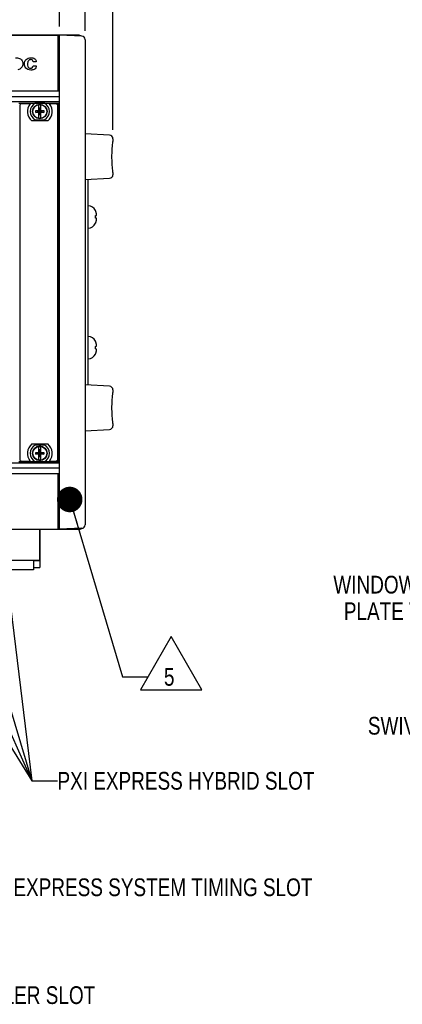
# Model space of a CAD drawing. Header units: inches. Extents: x 0 to 34, y 0 to 22.
# Tile 15 of 78: x 9.1 to 11.8, y 11 to 18. Entities that reach past the tile are written whole.
import ezdxf

# ---------------------------------------------------------------- set-up
doc = ezdxf.new("R2010")
doc.units = ezdxf.units.IN
doc.header["$LTSCALE"] = 1.87
doc.header["$MEASUREMENT"] = 0
doc.layers.get('0').update_dxf_attribs({"linetype": 'CONTINUOUS'})
for name, color, linetype in [('02___PRT_ALL_AXES', 7, 'CONTINUOUS'), ('3_ALL_AXES', 7, 'CONTINUOUS'), ('DATUMCURVES', 7, 'CONTINUOUS'), ('DETAIL', 7, 'CONTINUOUS')]:
    doc.layers.add(name, color=color, linetype=linetype)
doc.styles.get("Standard").update_dxf_attribs({"font": 'txt', "width": 0.8})
doc.dimstyles.new('DIMSTYLE_2', dxfattribs={"dimtxt": 0.125, "dimasz": 0.18, "dimexe": 0.125, "dimexo": 0.0625, "dimgap": 0.0625, "dimtad": 0, "dimtih": 1, "dimtoh": 1, "dimlfac": 2, "dimzin": 4, "dimdsep": 46, "dimtxsty": 'STANDARD', "dimblk": '_FILLED', "dimblk1": '_FILLED', "dimblk2": '_FILLED', "dimcen": 0.09, "dimadec": 0, "dimazin": 0, "dimtp": 0.001, "dimtm": 0.001, "dimtfac": 1, "dimtofl": 0, "dimtmove": 0, "dimatfit": 3, "dimldrblk": '_FILLED', "dimfxl": 1, "dimtolj": 1, "dimtzin": 4, "dimarcsym": 0})
doc.dimstyles.get("Standard").update_dxf_attribs({"dimtxt": 0.125, "dimasz": 0.18, "dimexe": 0.125, "dimexo": 0.0625, "dimgap": 0.09, "dimtad": 0, "dimtih": 1, "dimtoh": 1, "dimdec": 3, "dimzin": 4, "dimdsep": 46, "dimtxsty": 'STANDARD', "dimblk": '_FILLED', "dimblk1": '_FILLED', "dimblk2": '_FILLED', "dimcen": 0.09, "dimadec": 0, "dimazin": 0, "dimtol": 1, "dimtp": 0.01, "dimtm": 0.01, "dimtfac": 1, "dimtdec": 3, "dimtofl": 0, "dimtmove": 0, "dimatfit": 3, "dimldrblk": '_FILLED', "dimfxl": 1, "dimtolj": 1, "dimtzin": 4, "dimarcsym": 0})

# ---------------------------------------------------------------- blocks, each defined once
blk = doc.blocks.new('_FILLED')
at = {"color": 0, "linetype": 'BYBLOCK'}
blk.add_solid([(0, 0), (-1, 0.174), (-1, -0.174)], dxfattribs=at)
blk = doc.blocks.new('*D1')
at = {"layer": 'DATUMCURVES', "color": 2, "linetype": 'CONTINUOUS'}
for p, q in [((4.4362, 17.9338), (4.4362, 18.7456)), ((9.4132, 17.9338), (9.4132, 18.7456)), ((4.4362, 18.6206), (6.2497, 18.6206)), ((9.4132, 18.6206), (7.5997, 18.6206))]:
    blk.add_line(p, q, dxfattribs=at)
at = {"layer": 'DATUMCURVES', "color": 2, "linetype": 'CONTINUOUS', "xscale": 0.18, "yscale": 0.18, "zscale": 0.18, "rotation": 180}
blk.add_blockref('_FILLED', (4.4362, 18.6206), dxfattribs=at)
at = {"layer": 'DATUMCURVES', "color": 2, "linetype": 'CONTINUOUS', "xscale": 0.18, "yscale": 0.18, "zscale": 0.18}
blk.add_blockref('_FILLED', (9.4132, 18.6206), dxfattribs=at)
at = {"layer": 'DATUMCURVES', "color": 2, "linetype": 'CONTINUOUS', "insert": (6.9247, 18.6831), "char_height": 0.125, "width": 1.225, "attachment_point": 2, "line_spacing_factor": 0.9}
blk.add_mtext('9.95{\\Ftxt.shx;\\W1.000000;\\H0.125000; }[252.8]', dxfattribs=at)
blk = doc.blocks.new('*D2')
at = {"layer": 'DATUMCURVES', "color": 2, "linetype": 'CONTINUOUS'}
for p, q in [((9.4132, 17.9338), (9.4132, 18.7456)), ((9.5957, 17.9019), (9.5957, 18.7456)), ((9.4132, 18.6206), (9.0532, 18.6206)), ((9.5957, 18.6206), (9.9553, 18.6206))]:
    blk.add_line(p, q, dxfattribs=at)
at = {"layer": 'DATUMCURVES', "color": 2, "linetype": 'CONTINUOUS', "xscale": 0.18, "yscale": 0.18, "zscale": 0.18}
blk.add_blockref('_FILLED', (9.4132, 18.6206), dxfattribs=at)
at = {"layer": 'DATUMCURVES', "color": 2, "linetype": 'CONTINUOUS', "xscale": 0.18, "yscale": 0.18, "zscale": 0.18, "rotation": 180}
blk.add_blockref('_FILLED', (9.5957, 18.6206), dxfattribs=at)
at = {"layer": 'DATUMCURVES', "color": 2, "linetype": 'CONTINUOUS', "insert": (10.0178, 18.6831), "char_height": 0.125, "width": 0.925, "attachment_point": 1, "line_spacing_factor": 0.9}
blk.add_mtext('.36{\\Ftxt.shx;\\W1.000000;\\H0.125000; }[9.3]', dxfattribs=at)
blk = doc.blocks.new('*D3')
at = {"layer": 'DATUMCURVES', "color": 2, "linetype": 'CONTINUOUS'}
for p, q in [((4.2538, 17.9338), (4.2538, 19.4956)), ((9.5957, 17.9019), (9.5957, 19.4956)), ((4.2538, 19.3706), (5.8412, 19.3706)), ((9.5957, 19.3706), (7.2912, 19.3706))]:
    blk.add_line(p, q, dxfattribs=at)
at = {"layer": 'DATUMCURVES', "color": 2, "linetype": 'CONTINUOUS', "xscale": 0.18, "yscale": 0.18, "zscale": 0.18, "rotation": 180}
blk.add_blockref('_FILLED', (4.2538, 19.3706), dxfattribs=at)
at = {"layer": 'DATUMCURVES', "color": 2, "linetype": 'CONTINUOUS', "xscale": 0.18, "yscale": 0.18, "zscale": 0.18}
blk.add_blockref('_FILLED', (9.5957, 19.3706), dxfattribs=at)
at = {"layer": 'DATUMCURVES', "color": 2, "linetype": 'CONTINUOUS', "insert": (6.5662, 19.4331), "char_height": 0.125, "width": 1.325, "attachment_point": 2, "line_spacing_factor": 0.9}
blk.add_mtext('10.68{\\Ftxt.shx;\\W1.000000;\\H0.125000; }[271.4]', dxfattribs=at)
blk = doc.blocks.new('*D5')
at = {"layer": 'DATUMCURVES', "color": 2, "linetype": 'CONTINUOUS'}
for p, q in [((4.0588, 16.4276), (4.0588, 20.2456)), ((9.7907, 17.204), (9.7907, 20.2456)), ((4.0588, 20.1206), (6.6969, 20.1206)), ((9.7907, 20.1206), (8.1469, 20.1206))]:
    blk.add_line(p, q, dxfattribs=at)
at = {"layer": 'DATUMCURVES', "color": 2, "linetype": 'CONTINUOUS', "xscale": 0.18, "yscale": 0.18, "zscale": 0.18, "rotation": 180}
blk.add_blockref('_FILLED', (4.0588, 20.1206), dxfattribs=at)
at = {"layer": 'DATUMCURVES', "color": 2, "linetype": 'CONTINUOUS', "xscale": 0.18, "yscale": 0.18, "zscale": 0.18}
blk.add_blockref('_FILLED', (9.7907, 20.1206), dxfattribs=at)
at = {"layer": 'DATUMCURVES', "color": 2, "linetype": 'CONTINUOUS', "insert": (7.4219, 20.1831), "char_height": 0.125, "width": 1.325, "attachment_point": 2, "line_spacing_factor": 0.9}
blk.add_mtext('11.46{\\Ftxt.shx;\\W1.000000;\\H0.125000; }[291.2]', dxfattribs=at)
blk = doc.blocks.new('FLAG_TRIANGLE_BL10', base_point=(10.1385, 13.4419))
at = {"layer": 'DETAIL', "color": 2, "linetype": 'CONTINUOUS'}
for p, q in [((10.2022, 13.6292), (9.9859, 13.2546)), ((10.4185, 13.2546), (10.2022, 13.6292)), ((9.8584, 13.3454), (10.0384, 13.3454)), ((9.9859, 13.2546), (10.4185, 13.2546))]:
    blk.add_line(p, q, dxfattribs=at)
at = {"layer": 'DETAIL', "color": 2, "linetype": 'CONTINUOUS', "width": 0.8}
blk.add_text('5', height=0.125, dxfattribs=at).set_placement((10.1506, 13.2829))

msp = doc.modelspace()

# ---------------------------------------------------------------- linework, layer by layer
at = {"color": 7, "linetype": 'CONTINUOUS'}
for p, q in [((9.5457, 17.8713), (4.3038, 17.8713)), ((9.4017, 17.8706), (4.4477, 17.8706)), ((9.3807, 17.8713), (9.3807, 17.8706)), ((9.4017, 17.8706), (9.4017, 17.4776)), ((9.4017, 17.8588), (9.4132, 17.8588)), ((9.4107, 17.8588), (9.4107, 17.8713)), ((9.5718, 17.8644), (9.4132, 17.8713)), ((9.4132, 14.3863), (9.4132, 17.8713)), ((9.5957, 17.8394), (9.5957, 17.8408)), ((9.5957, 17.8394), (9.5957, 14.4182)), ((9.4132, 17.4776), (4.4362, 17.4776)), ((9.4132, 17.4376), (4.4362, 17.4376)), ((9.4132, 17.4783), (9.4017, 17.4783)), ((9.4132, 17.4026), (4.4362, 17.4026)), ((9.1277, 17.3926), (9.4072, 17.3926)), ((9.2059, 17.3879), (9.1477, 17.3879)), ((9.3084, 17.3921), (9.2411, 17.3921)), ((9.2678, 17.3394), (9.2678, 17.3809)), ((9.2816, 17.3394), (9.2816, 17.3809)), ((9.3872, 17.3879), (9.3436, 17.3879)), ((9.4072, 14.8631), (9.4072, 17.3926)), ((9.4132, 17.3673), (9.4072, 17.3673)), ((9.2462, 17.3267), (9.3033, 17.3405)), ((9.2462, 17.3405), (9.2678, 17.3405)), ((9.2462, 17.3405), (9.3033, 17.3267)), ((9.2462, 17.3267), (9.2462, 17.3405)), ((9.2678, 17.3267), (9.2462, 17.3267)), ((9.2678, 17.3394), (9.2689, 17.3394)), ((9.2678, 17.3277), (9.2689, 17.3277)), ((9.2678, 17.2862), (9.2678, 17.3277)), ((9.2806, 17.3578), (9.2689, 17.3578)), ((9.2689, 17.3093), (9.2806, 17.3578)), ((9.2689, 17.3578), (9.2689, 17.3394)), ((9.2806, 17.3093), (9.2689, 17.3578)), ((9.2689, 17.3277), (9.2806, 17.3394)), ((9.2806, 17.3277), (9.2689, 17.3394)), ((9.2689, 17.3277), (9.2689, 17.3093)), ((9.2806, 17.3093), (9.2689, 17.3093)), ((9.2806, 17.3394), (9.2806, 17.3578)), ((9.2816, 17.3394), (9.2806, 17.3394)), ((9.2816, 17.3277), (9.2806, 17.3277)), ((9.2806, 17.3093), (9.2806, 17.3277)), ((9.2816, 17.3405), (9.3033, 17.3405)), ((9.2816, 17.2862), (9.2816, 17.3277)), ((9.3033, 17.3267), (9.2816, 17.3267)), ((9.3033, 17.3405), (9.3033, 17.3267)), ((9.4132, 17.2998), (9.4072, 17.2998)), ((9.3316, 17.2674), (9.2179, 17.2674)), ((9.2411, 17.2751), (9.3084, 17.2751)), ((9.4132, 17.2851), (9.4072, 17.2851)), ((9.4072, 17.2371), (9.4132, 17.2371)), ((9.4132, 17.2311), (9.4072, 17.2311)), ((9.4132, 17.1904), (9.4072, 17.1904)), ((9.767, 17.1665), (9.5957, 17.1755)), ((9.7906, 17.1229), (9.7904, 17.1214)), ((9.7907, 17.1247), (9.7906, 17.1229)), ((9.7907, 17.1415), (9.7907, 17.1247)), ((9.7906, 16.9057), (9.7902, 16.9088)), ((9.7907, 16.9039), (9.7906, 16.9057)), ((9.7907, 16.9039), (9.7907, 16.8871)), ((9.5957, 16.8531), (9.767, 16.8621)), ((9.6157, 15.4032), (9.6157, 16.8542)), ((9.6683, 16.6335), (9.6683, 16.6345)), ((9.6683, 16.5987), (9.6737, 16.5993)), ((9.6683, 16.5804), (9.6683, 16.5987)), ((9.6737, 16.5799), (9.6683, 16.5804)), ((9.6683, 16.5447), (9.6683, 16.5456)), ((9.6683, 15.7115), (9.6683, 15.7125)), ((9.6683, 15.6767), (9.6737, 15.6773)), ((9.6683, 15.6584), (9.6683, 15.6767)), ((9.6737, 15.6579), (9.6683, 15.6584)), ((9.6683, 15.6227), (9.6683, 15.6236)), ((9.767, 15.3953), (9.5957, 15.4042)), ((9.7906, 15.3516), (9.7904, 15.3502)), ((9.7907, 15.3535), (9.7906, 15.3516)), ((9.7907, 15.3703), (9.7907, 15.3535)), ((9.5957, 15.0819), (9.767, 15.0909)), ((9.7906, 15.1345), (9.7902, 15.1376)), ((9.7907, 15.1327), (9.7906, 15.1345)), ((9.7907, 15.1327), (9.7907, 15.1158)), ((9.4132, 15.0654), (9.4072, 15.0654)), ((9.4072, 15.0261), (9.4132, 15.0261)), ((9.4132, 15.0201), (9.4072, 15.0201)), ((9.2179, 14.9884), (9.3316, 14.9884)), ((9.3084, 14.9807), (9.2411, 14.9807)), ((9.2678, 14.928), (9.2678, 14.9695)), ((9.2806, 14.9464), (9.2689, 14.9464)), ((9.2806, 14.8979), (9.2689, 14.9464)), ((9.2689, 14.9464), (9.2689, 14.928)), ((9.2689, 14.8979), (9.2806, 14.9464)), ((9.2806, 14.928), (9.2806, 14.9464)), ((9.2816, 14.928), (9.2816, 14.9695)), ((9.4072, 14.9721), (9.4132, 14.9721)), ((9.4072, 14.9573), (9.4132, 14.9573)), ((9.4072, 14.8631), (9.1277, 14.8631)), ((9.1477, 14.8679), (9.2059, 14.8679)), ((9.2411, 14.8637), (9.3084, 14.8637)), ((9.2462, 14.9153), (9.3033, 14.929)), ((9.2462, 14.929), (9.2678, 14.929)), ((9.2462, 14.929), (9.3033, 14.9153)), ((9.2462, 14.9153), (9.2462, 14.929)), ((9.2678, 14.9153), (9.2462, 14.9153)), ((9.2678, 14.928), (9.2689, 14.928)), ((9.2678, 14.9163), (9.2689, 14.9163)), ((9.2678, 14.8748), (9.2678, 14.9163)), ((9.2806, 14.9163), (9.2689, 14.928)), ((9.2689, 14.9163), (9.2806, 14.928)), ((9.2689, 14.9163), (9.2689, 14.8979)), ((9.2806, 14.8979), (9.2689, 14.8979)), ((9.2816, 14.928), (9.2806, 14.928)), ((9.2816, 14.9163), (9.2806, 14.9163)), ((9.2806, 14.8979), (9.2806, 14.9163)), ((9.2816, 14.929), (9.3033, 14.929)), ((9.2816, 14.8748), (9.2816, 14.9163)), ((9.3033, 14.9153), (9.2816, 14.9153)), ((9.3033, 14.929), (9.3033, 14.9153)), ((9.3436, 14.8679), (9.3872, 14.8679)), ((9.4072, 14.8898), (9.4132, 14.8898)), ((4.4362, 14.8546), (9.4132, 14.8546)), ((4.4362, 14.8196), (9.4132, 14.8196)), ((4.4362, 14.7796), (9.4132, 14.7796)), ((9.4017, 14.7796), (9.4017, 14.3866)), ((4.4477, 14.3866), (9.4017, 14.3866)), ((9.4017, 14.3988), (9.4132, 14.3988)), ((9.4017, 14.3861), (9.5457, 14.3861)), ((9.4107, 14.3988), (9.4107, 14.3861)), ((9.5718, 14.3932), (9.4132, 14.3863)), ((9.5957, 14.4182), (9.5957, 14.4171)), ((9.2297, 14.1005), (8.9447, 14.1005)), ((9.2297, 14.168), (9.2297, 14.1005)), ((9.2297, 14.1674), (9.2747, 14.1674)), ((9.2297, 14.1175), (9.2747, 14.1175))]:
    msp.add_line(p, q, dxfattribs=at)
at = {"color": 40, "linetype": 'CONTINUOUS'}
for p, q in [((9.2492, 17.6846), (9.2272, 17.6846)), ((9.2274, 17.6548), (9.25, 17.6548))]:
    msp.add_line(p, q, dxfattribs=at)
at = {"color": 7, "linetype": 'CONTINUOUS'}
for points in [[(9.7902, 16.9088), (9.7899, 16.9116), (9.7891, 16.9189), (9.7881, 16.9288), (9.787, 16.941), (9.7859, 16.9552), (9.785, 16.971), (9.7843, 16.9879), (9.784, 17.0054), (9.784, 17.0232), (9.7843, 17.0408), (9.785, 17.0577), (9.7859, 17.0735), (9.787, 17.0877), (9.7881, 17.0999), (9.7891, 17.1098), (9.7899, 17.117), (9.7904, 17.1214)], [(9.7902, 15.1376), (9.7899, 15.1404), (9.7891, 15.1476), (9.7881, 15.1575), (9.787, 15.1698), (9.7859, 15.184), (9.785, 15.1997), (9.7843, 15.2166), (9.784, 15.2342), (9.784, 15.252), (9.7843, 15.2696), (9.785, 15.2864), (9.7859, 15.3022), (9.787, 15.3164), (9.7881, 15.3286), (9.7891, 15.3385), (9.7899, 15.3458), (9.7904, 15.3502)]]:
    msp.add_lwpolyline(points, dxfattribs=at)
for centre, radius in [((9.2747, 17.3336), 0.0512), ((9.2747, 17.3336), 0.049), ((9.2747, 14.9222), 0.0512), ((9.2747, 14.9222), 0.049)]:
    msp.add_circle(centre, radius, dxfattribs=at)
for centre, radius, start, end in [((9.5457, 17.8213), 0.05, 61.29091, 90), ((9.5707, 17.8394), 0.025, 3.25345, 87.5), ((9.2747, 17.3339), 0.0875, 141.89221, 229.4642), ((9.2747, 17.3336), 0.0675, 119.92643, 240.07357), ((9.2747, 17.3336), 0.0478, 81.71661, 98.28339), ((9.2747, 17.3336), 0.0675, 299.92643, 60.07357), ((9.2747, 17.3339), 0.0875, 310.5358, 38.10779), ((9.2747, 17.3336), 0.0478, 261.71661, 278.28339), ((9.7657, 17.1415), 0.025, 0, 86.99998), ((9.7657, 16.8871), 0.025, 273.00002, 360), ((9.6157, 16.6105), 0.0578, 24.49455, 90), ((9.6135, 16.6093), 0.0599, 16.70484, 23.81727), ((9.5479, 16.5896), 0.1285, 14.79193, 16.7107), ((9.5478, 16.5896), 0.1285, 13.89318, 14.79191), ((9.5478, 16.5896), 0.1285, 13.09037, 13.89318), ((9.5478, 16.5896), 0.1285, 11.59496, 13.09032), ((9.5801, 16.6004), 0.0948, 8.05947, 9.1196), ((9.6381, 16.6089), 0.0368, 344.94007, 346.59815), ((9.58, 16.6004), 0.0949, 7.65024, 8.05951), ((9.6387, 16.6087), 0.0362, 346.60107, 347.24856), ((9.58, 16.6004), 0.095, 7.01349, 7.65022), ((9.6391, 16.6086), 0.0358, 347.24792, 348.26319), ((9.5799, 16.6004), 0.095, 6.52052, 7.0135), ((9.6395, 16.6085), 0.0354, 348.26369, 349.05626), ((9.5798, 16.6004), 0.0951, 5.98253, 6.52051), ((9.6399, 16.6085), 0.0351, 349.05617, 349.92741), ((9.5798, 16.6003), 0.0951, 5.43642, 5.98252), ((9.6402, 16.6084), 0.0347, 349.92743, 350.81837), ((9.5797, 16.6003), 0.0952, 4.96621, 5.43643), ((9.6406, 16.6084), 0.0344, 350.81859, 351.59088), ((9.5796, 16.6003), 0.0953, 4.34117, 4.96618), ((9.6409, 16.6083), 0.034, 351.59053, 352.62417), ((9.5795, 16.6003), 0.0954, 3.96286, 4.34121), ((9.5794, 16.6003), 0.0955, 2.96926, 3.96271), ((9.6415, 16.6082), 0.0334, 353.25264, 354.91872), ((9.6412, 16.6083), 0.0338, 352.62477, 353.25433), ((9.6157, 16.5687), 0.0578, 270, 335.50545), ((9.6138, 16.5697), 0.0596, 336.1709, 338.54745), ((9.6136, 16.5698), 0.0599, 338.54784, 340.92139), ((9.6132, 16.5699), 0.0602, 340.92184, 343.29027), ((9.5479, 16.5895), 0.1285, 343.2893, 345.20852), ((9.5478, 16.5895), 0.1285, 345.20854, 346.1002), ((9.5478, 16.5895), 0.1285, 346.1002, 346.90996), ((9.5478, 16.5896), 0.1285, 346.91, 348.40504), ((9.6381, 16.5703), 0.0368, 13.40148, 15.05993), ((9.5801, 16.5788), 0.0948, 350.88039, 351.8817), ((9.6387, 16.5704), 0.0362, 12.73742, 13.39857), ((9.58, 16.5788), 0.0949, 351.88166, 352.2633), ((9.6391, 16.5705), 0.0358, 11.73635, 12.73802), ((9.58, 16.5788), 0.0949, 352.26332, 352.8902), ((9.6395, 16.5706), 0.0354, 10.92784, 11.73591), ((9.5799, 16.5788), 0.095, 352.89019, 353.36371), ((9.6399, 16.5707), 0.0351, 10.07225, 10.92788), ((9.5799, 16.5788), 0.0951, 353.36372, 353.90639), ((9.6402, 16.5707), 0.0347, 9.16449, 10.07228), ((9.5798, 16.5788), 0.0951, 353.9064, 354.44776), ((9.6406, 16.5708), 0.0344, 8.40895, 9.16422), ((9.5797, 16.5788), 0.0952, 354.44775, 354.93263), ((9.6409, 16.5708), 0.034, 7.3582, 8.40936), ((9.5796, 16.5788), 0.0954, 355.5724, 355.97262), ((9.5796, 16.5788), 0.0953, 354.93267, 355.57243), ((9.6412, 16.5709), 0.0338, 6.74564, 7.35755), ((9.6415, 16.5709), 0.0334, 5.08128, 6.74734), ((9.5794, 16.5788), 0.0955, 355.97279, 357.03076), ((9.6157, 15.6885), 0.0578, 24.49455, 90), ((9.6135, 15.6873), 0.0599, 16.70484, 23.81727), ((9.5479, 15.6676), 0.1285, 14.79193, 16.7107), ((9.5478, 15.6676), 0.1285, 13.89318, 14.79191), ((9.5478, 15.6676), 0.1285, 13.09037, 13.89318), ((9.5478, 15.6676), 0.1285, 11.59496, 13.09032), ((9.6136, 15.6478), 0.0599, 338.54784, 340.92139), ((9.6132, 15.6479), 0.0602, 340.92184, 343.29027), ((9.5479, 15.6675), 0.1285, 343.2893, 345.20852), ((9.5478, 15.6675), 0.1285, 345.20854, 346.1002), ((9.5478, 15.6675), 0.1285, 346.1002, 346.90996), ((9.5478, 15.6676), 0.1285, 346.91, 348.40504), ((9.5801, 15.6784), 0.0948, 8.05947, 9.1196), ((9.6381, 15.6869), 0.0368, 344.94007, 346.59815), ((9.6381, 15.6483), 0.0368, 13.40148, 15.05993), ((9.5801, 15.6568), 0.0948, 350.88039, 351.8817), ((9.58, 15.6784), 0.0949, 7.65024, 8.05951), ((9.6387, 15.6867), 0.0362, 346.60107, 347.24856), ((9.6387, 15.6484), 0.0362, 12.73742, 13.39857), ((9.58, 15.6568), 0.0949, 351.88166, 352.2633), ((9.58, 15.6784), 0.095, 7.01349, 7.65022), ((9.6391, 15.6866), 0.0358, 347.24792, 348.26319), ((9.6391, 15.6485), 0.0358, 11.73635, 12.73802), ((9.58, 15.6568), 0.0949, 352.26332, 352.8902), ((9.5799, 15.6784), 0.095, 6.52052, 7.0135), ((9.6395, 15.6865), 0.0354, 348.26369, 349.05626), ((9.6395, 15.6486), 0.0354, 10.92784, 11.73591), ((9.5799, 15.6568), 0.095, 352.89019, 353.36371), ((9.5798, 15.6784), 0.0951, 5.98253, 6.52051), ((9.6399, 15.6865), 0.0351, 349.05617, 349.92741), ((9.6399, 15.6487), 0.0351, 10.07225, 10.92788), ((9.5799, 15.6568), 0.0951, 353.36372, 353.90639), ((9.5798, 15.6783), 0.0951, 5.43642, 5.98252), ((9.6402, 15.6864), 0.0347, 349.92743, 350.81837), ((9.6402, 15.6487), 0.0347, 9.16449, 10.07228), ((9.5798, 15.6568), 0.0951, 353.9064, 354.44776), ((9.5797, 15.6783), 0.0952, 4.96621, 5.43643), ((9.6406, 15.6864), 0.0344, 350.81859, 351.59088), ((9.6406, 15.6488), 0.0344, 8.40895, 9.16422), ((9.5797, 15.6568), 0.0952, 354.44775, 354.93263), ((9.5796, 15.6783), 0.0953, 4.34117, 4.96618), ((9.6409, 15.6863), 0.034, 351.59053, 352.62417), ((9.6409, 15.6488), 0.034, 7.3582, 8.40936), ((9.5796, 15.6568), 0.0954, 355.5724, 355.97262), ((9.5796, 15.6568), 0.0953, 354.93267, 355.57243), ((9.5795, 15.6783), 0.0954, 3.96286, 4.34121), ((9.5794, 15.6783), 0.0955, 2.96926, 3.96271), ((9.6415, 15.6862), 0.0334, 353.25264, 354.91872), ((9.6412, 15.6863), 0.0338, 352.62477, 353.25433), ((9.6412, 15.6489), 0.0338, 6.74564, 7.35755), ((9.6415, 15.6489), 0.0334, 5.08128, 6.74734), ((9.5794, 15.6568), 0.0955, 355.97279, 357.03076), ((9.6157, 15.6467), 0.0578, 270, 335.50545), ((9.6138, 15.6477), 0.0596, 336.1709, 338.54745), ((9.7657, 15.3703), 0.025, 0, 86.99998), ((9.7657, 15.1158), 0.025, 273.00002, 360), ((9.2747, 14.9219), 0.0875, 130.5358, 218.10779), ((9.2747, 14.9222), 0.0675, 119.92643, 240.07357), ((9.2747, 14.9222), 0.0478, 81.71661, 98.28339), ((9.2747, 14.9222), 0.0675, 299.92643, 60.07357), ((9.2747, 14.9219), 0.0875, 321.89221, 49.4642), ((9.2747, 14.9222), 0.0478, 261.71661, 278.28339), ((9.5457, 14.4361), 0.05, 270, 299.26768), ((9.5707, 14.4182), 0.025, 272.5, 357.50976)]:
    msp.add_arc(centre, radius, start, end, dxfattribs=at)
at = {"color": 40, "linetype": 'CONTINUOUS'}
for points, knots in [([(9.1031, 17.7121), (9.1051, 17.7121), (9.117, 17.7119), (9.1296, 17.7094), (9.1376, 17.7044)], [0, 0, 0, 0, 0.168437, 1, 1, 1, 1]), ([(9.1658, 17.668), (9.1658, 17.6794), (9.1721, 17.7034), (9.1996, 17.7129), (9.2118, 17.7129)], [0, 0, 0, 0, 0.524536, 1, 1, 1, 1]), ([(9.2118, 17.7129), (9.2213, 17.7129), (9.2411, 17.7086), (9.2492, 17.6921), (9.2492, 17.6846)], [0, 0, 0, 0, 0.519151, 1, 1, 1, 1]), ([(9.1547, 17.671), (9.1547, 17.6605), (9.1497, 17.6403), (9.1287, 17.6297), (9.1192, 17.6282)], [0, 0, 0, 0, 0.560343, 1, 1, 1, 1]), ([(9.1376, 17.7044), (9.1407, 17.7025), (9.1512, 17.6935), (9.1547, 17.6802), (9.1547, 17.671)], [0, 0, 0, 0, 0.258235, 1, 1, 1, 1]), ([(9.2117, 17.6253), (9.2043, 17.6253), (9.1904, 17.6271), (9.1698, 17.6413), (9.1658, 17.6579), (9.1658, 17.668)], [0, 0, 0, 0, 0.290609, 0.529303, 1, 1, 1, 1]), ([(9.211, 17.6996), (9.2074, 17.6996), (9.2, 17.6979), (9.1896, 17.6867), (9.1883, 17.6755), (9.1883, 17.6679)], [0, 0, 0, 0, 0.221203, 0.441604, 1, 1, 1, 1]), ([(9.1883, 17.6679), (9.1883, 17.6623), (9.1892, 17.6533), (9.1961, 17.6414), (9.205, 17.6387), (9.2093, 17.6387)], [0, 0, 0, 0, 0.438908, 0.710616, 1, 1, 1, 1]), ([(9.2093, 17.6387), (9.2137, 17.6387), (9.2239, 17.6415), (9.2272, 17.6504), (9.2274, 17.6548)], [0, 0, 0, 0, 0.45531, 1, 1, 1, 1]), ([(9.2272, 17.6846), (9.2268, 17.6876), (9.2255, 17.6952), (9.2161, 17.6996), (9.211, 17.6996)], [0, 0, 0, 0, 0.405572, 1, 1, 1, 1]), ([(9.25, 17.6548), (9.2499, 17.6534), (9.2494, 17.6462), (9.2457, 17.639), (9.241, 17.6348)], [0, 0, 0, 0, 0.198221, 1, 1, 1, 1]), ([(9.241, 17.6348), (9.2389, 17.633), (9.2305, 17.6272), (9.2193, 17.6253), (9.2117, 17.6253)], [0, 0, 0, 0, 0.281785, 1, 1, 1, 1])]:
    msp.add_open_spline(points, degree=3, knots=knots, dxfattribs=at)
at = {"layer": '02___PRT_ALL_AXES', "color": 7, "linetype": 'CONTINUOUS'}
for p, q in [((9.1327, 17.3729), (9.1327, 14.8829)), ((9.4022, 14.8829), (9.4022, 17.3729))]:
    msp.add_line(p, q, dxfattribs=at)
for centre, start, end in [((9.1477, 17.3729), 90, 180), ((9.3872, 17.3729), 0, 90), ((9.1477, 14.8829), 180, 270), ((9.3872, 14.8829), 270, 360)]:
    msp.add_arc(centre, 0.015, start, end, dxfattribs=at)
at = {"layer": '3_ALL_AXES', "color": 7, "linetype": 'CONTINUOUS'}
for p, q in [((9.2735, 14.3861), (9.2735, 14.168)), ((9.2747, 14.3861), (9.2747, 14.1175)), ((8.901, 14.168), (9.2735, 14.168))]:
    msp.add_line(p, q, dxfattribs=at)

# ---------------------------------------------------------------- block references
at = {"layer": 'DETAIL', "color": 2, "linetype": 'CONTINUOUS'}
msp.add_blockref('FLAG_TRIANGLE_BL10', (10.1385, 13.4419), dxfattribs=at)

# ---------------------------------------------------------------- texts
at = {"layer": 'DETAIL', "color": 2, "linetype": 'CONTINUOUS', "char_height": 0.125, "line_spacing_factor": 0.9}
for s, insert, width, attachment_point in [('WINDOWS LICENSING LABEL\\PPLATE WHERE APPLICABLE', (13.2335, 14.0584), 2.3, 3), ('SWIVEL FRONT FEET, 2X', (13.2094, 13.0631), 2.1, 3), ('PXI EXPRESS HYBRID SLOT', (9.3993, 12.6748), 2.3, 1), ('PXI EXPRESS SYSTEM TIMING SLOT', (8.8355, 11.9237), 3, 1), ('PXI EXPRESS CONTROLLER SLOT', (7.4438, 11.163), 2.7, 1)]:
    msp.add_mtext(s, dxfattribs=dict(at, insert=insert, width=width, attachment_point=attachment_point))

# ---------------------------------------------------------------- dimensions: what is measured, and where the dimension line sits
at = {"layer": 'DATUMCURVES', "color": 2, "linetype": 'CONTINUOUS'}
for base, p1, p2, picture, middle in [((9.7907, 20.1206), (4.0588, 16.3651), (9.7907, 17.1415), '*D5', (7.4219, 20.1206)), ((9.4132, 18.6206), (4.4362, 17.8713), (9.4132, 17.8713), '*D1', (6.9247, 18.6206)), ((9.59571, 18.62057), (9.41323, 17.87132), (9.59571, 17.83942), '*D2', (10.48027, 18.62057))]:
    dim = msp.add_linear_dim(base=base, p1=p1, p2=p2, dimstyle='DIMSTYLE_2', dxfattribs=at)
    dim.commit()
    dim.dimension.update_dxf_attribs({"geometry": picture, "text_midpoint": middle, "dimtype": 160})
dim = msp.add_linear_dim(base=(4.2538, 19.3706), p1=(9.5957, 17.8394), p2=(4.2538, 17.8713), angle=180, dimstyle='DIMSTYLE_2', dxfattribs=at)
dim.commit()
dim.dimension.update_dxf_attribs({"geometry": '*D3', "text_midpoint": (6.5662, 19.3706), "dimtype": 160})

# ---------------------------------------------------------------- leaders
at = {"layer": 'DETAIL', "color": 2, "linetype": 'CONTINUOUS'}
for points, override in [([(7.7171, 15.0261), (9.2193, 12.6123), (9.3993, 12.6123)], {"dimtad": 0}), ([(8.1356, 15.0261), (9.2193, 12.6123), (9.3993, 12.6123)], {"dimtad": 0}), ([(8.4848, 15.0261), (9.2193, 12.6123), (9.3993, 12.6123)], {"dimtad": 0}), ([(8.9223, 15.0261), (9.2193, 12.6123), (9.3993, 12.6123)], {"dimtad": 0}), ([(9.4859, 14.5966), (9.8584, 13.3454)], {"dimtad": 0, "dimldrblk": 'DOT'})]:
    msp.add_leader(points, dimstyle='STANDARD', override=override, dxfattribs=at)

doc.saveas('drawing.dxf')
